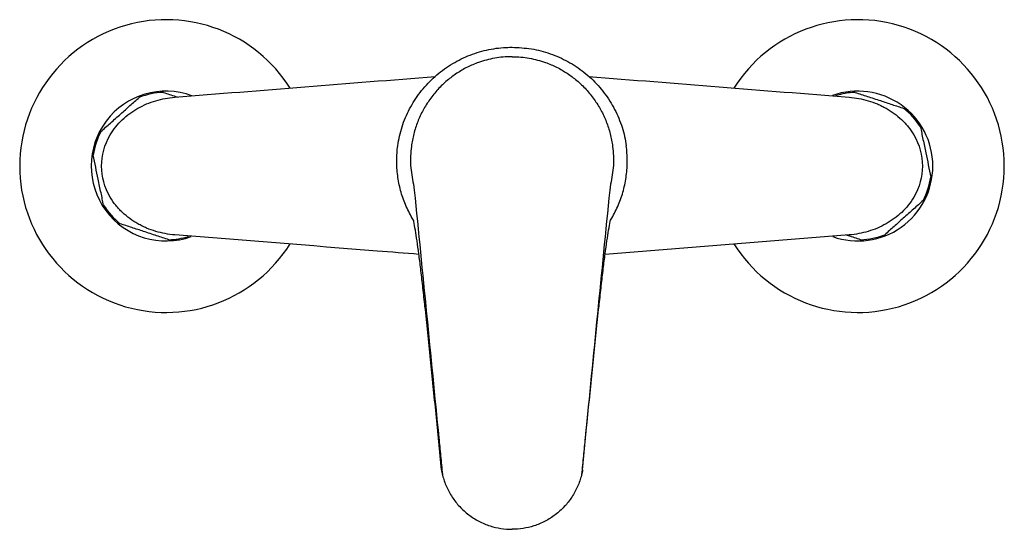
# Model space of a CAD drawing. Header units: millimetres. Extents: x 3914.234 to 3914.447, y 1813.474 to 1813.585.
import ezdxf

# ---------------------------------------------------------------- set-up
doc = ezdxf.new("R2010")
doc.units = ezdxf.units.MM
doc.layers.add('SANINDUSA', color=3, linetype='Continuous')

msp = doc.modelspace()

# ---------------------------------------------------------------- linework, layer by layer
at = {"layer": 'SANINDUSA'}
for p, q in [((3914.318978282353, 1813.549013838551), (3914.319193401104, 1813.547721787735)), ((3914.361765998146, 1813.549013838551), (3914.361550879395, 1813.547721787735)), ((3914.31903275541, 1813.541212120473), (3914.318725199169, 1813.541672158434)), ((3914.361711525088, 1813.541212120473), (3914.36201908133, 1813.541672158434)), ((3914.41349294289, 1813.538042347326), (3914.360562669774, 1813.533822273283))]:
    msp.add_line(p, q, dxfattribs=at)
for centre, radius, start, end in [((3914.265372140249, 1813.552977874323), 0.03175000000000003, 32.1157414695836, 327.8595148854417), ((3914.415372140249, 1813.552977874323), 0.03174999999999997, 0, 147.8542912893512), ((3914.265372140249, 1813.552977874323), 0.01624963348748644, 69.86326521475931, 289.6162834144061), ((3914.265372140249, 1813.552977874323), 0.01600000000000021, 92.1468017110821, 111.4185321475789), ((3914.415372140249, 1813.552977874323), 0.01624963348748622, 0, 109.7349740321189), ((3914.415372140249, 1813.552977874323), 0.01599999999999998, 92.1468017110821, 107.6133426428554), ((3914.415372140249, 1813.552977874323), 0.01600000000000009, 32.1468017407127, 51.41853217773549), ((3914.265372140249, 1813.552977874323), 0.01600000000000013, 152.1468017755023, 171.4185321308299), ((3914.415372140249, 1813.552977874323), 0.03174999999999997, 212.1299458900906, 0), ((3914.415372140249, 1813.552977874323), 0.01624963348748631, 250.3746010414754, 0), ((3914.415372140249, 1813.552977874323), 0.01599999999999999, 332.1468017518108, 351.4185321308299), ((3914.265372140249, 1813.552977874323), 0.01600000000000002, 212.1468017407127, 231.4185321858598), ((3914.265372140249, 1813.552977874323), 0.01600000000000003, 272.1468016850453, 287.6133426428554), ((3914.415372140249, 1813.552977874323), 0.01600000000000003, 272.1468016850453, 291.4185321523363)]:
    msp.add_arc(centre, radius, start, end, dxfattribs=at)
for points, knots in [([(3914.315581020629, 1813.557399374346), (3914.315853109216, 1813.558778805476), (3914.316397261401, 1813.561537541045), (3914.318076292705, 1813.565433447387), (3914.320353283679, 1813.56899944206), (3914.323202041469, 1813.5721403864), (3914.326548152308, 1813.574745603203), (3914.330278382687, 1813.576771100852), (3914.334302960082, 1813.578119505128), (3914.337717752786, 1813.578689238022), (3914.33974988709, 1813.578735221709), (3914.340372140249, 1813.578749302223)], [0, 0, 0, 0, 0.1185599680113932, 0.2371090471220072, 0.3556724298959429, 0.474225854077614, 0.5926297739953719, 0.7110337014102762, 0.8293927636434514, 0.9477589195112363, 1, 1, 1, 1]), ([(3914.340372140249, 1813.578749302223), (3914.341776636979, 1813.578679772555), (3914.344585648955, 1813.578540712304), (3914.348682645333, 1813.577457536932), (3914.35253866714, 1813.575742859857), (3914.356061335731, 1813.573408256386), (3914.359133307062, 1813.570510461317), (3914.361687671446, 1813.567145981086), (3914.363618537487, 1813.563397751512), (3914.364704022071, 1813.560088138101), (3914.365051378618, 1813.558054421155), (3914.365163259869, 1813.557399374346)], [0, 0, 0, 0, 0.1178070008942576, 0.2356155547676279, 0.3534228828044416, 0.4712408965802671, 0.5893819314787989, 0.7075325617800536, 0.8256934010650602, 0.9438569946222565, 1, 1, 1, 1]), ([(3914.340372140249, 1813.576700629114), (3914.340329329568, 1813.576700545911), (3914.339074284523, 1813.576698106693), (3914.336603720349, 1813.576466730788), (3914.333394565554, 1813.57562728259), (3914.33066182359, 1813.574457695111), (3914.328380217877, 1813.573138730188), (3914.326227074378, 1813.571532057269), (3914.324257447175, 1813.569634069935), (3914.322509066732, 1813.567470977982), (3914.321038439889, 1813.565116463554), (3914.319876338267, 1813.562599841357), (3914.31902503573, 1813.559959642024), (3914.318418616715, 1813.556795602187), (3914.318238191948, 1813.553100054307), (3914.318731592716, 1813.550375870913), (3914.318978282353, 1813.549013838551)], [0, 0, 0, 0, 0.003073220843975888, 0.09009505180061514, 0.1771337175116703, 0.2411003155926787, 0.3053349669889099, 0.3693399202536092, 0.4385404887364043, 0.5080245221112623, 0.5772670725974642, 0.6476554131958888, 0.7182910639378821, 0.7887003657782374, 0.8943547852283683, 1, 1, 1, 1]), ([(3914.340372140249, 1813.576700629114), (3914.340414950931, 1813.576700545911), (3914.341669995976, 1813.576698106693), (3914.34414056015, 1813.576466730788), (3914.347349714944, 1813.57562728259), (3914.350082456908, 1813.574457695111), (3914.352364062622, 1813.573138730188), (3914.35451720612, 1813.571532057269), (3914.356486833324, 1813.569634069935), (3914.358235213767, 1813.567470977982), (3914.359705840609, 1813.565116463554), (3914.360867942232, 1813.562599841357), (3914.361719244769, 1813.559959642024), (3914.362325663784, 1813.556795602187), (3914.36250608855, 1813.553100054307), (3914.362012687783, 1813.550375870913), (3914.361765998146, 1813.549013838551)], [0, 0, 0, 0, 0.003073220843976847, 0.09009505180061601, 0.1771337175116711, 0.2411003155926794, 0.3053349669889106, 0.3693399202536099, 0.4385404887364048, 0.5080245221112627, 0.5772670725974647, 0.6476554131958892, 0.7182910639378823, 0.7887003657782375, 0.8943547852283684, 0.9999999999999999, 0.9999999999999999, 0.9999999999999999, 0.9999999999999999]), ([(3914.251225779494, 1813.560453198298), (3914.251915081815, 1813.561069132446), (3914.253313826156, 1813.562318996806), (3914.255455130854, 1813.564232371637), (3914.257561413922, 1813.56611446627), (3914.25886725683, 1813.56728131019), (3914.259529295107, 1813.567872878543)], [0, 0, 0, 0, 0.2547896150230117, 0.5170235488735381, 0.7551398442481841, 1, 1, 1, 1]), ([(3914.253253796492, 1813.55974427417), (3914.253974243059, 1813.560966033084), (3914.254854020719, 1813.562051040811), (3914.256379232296, 1813.563502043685), (3914.25692574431, 1813.563957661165), (3914.258058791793, 1813.564788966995), (3914.258647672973, 1813.565167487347), (3914.259867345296, 1813.565854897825), (3914.260498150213, 1813.566163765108), (3914.261801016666, 1813.566712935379), (3914.262461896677, 1813.56694854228), (3914.264470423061, 1813.567546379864), (3914.265843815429, 1813.567801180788), (3914.267251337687, 1813.567913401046)], [0, 0, 0, 0, 0.2500000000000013, 0.2500000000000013, 0.3750000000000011, 0.3750000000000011, 0.5000000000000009, 0.5000000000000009, 0.6250000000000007, 0.6250000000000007, 0.7500000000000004, 0.7500000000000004, 1, 1, 1, 1]), ([(3914.264772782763, 1813.568966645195), (3914.265645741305, 1813.56867933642), (3914.266647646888, 1813.568349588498), (3914.267697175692, 1813.568004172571), (3914.267832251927, 1813.567959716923)], [0, 0, 0, 0, 0.8712982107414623, 1, 1, 1, 1]), ([(3914.413492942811, 1813.567913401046), (3914.414901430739, 1813.567801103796), (3914.416274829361, 1813.567546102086), (3914.418282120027, 1813.56694861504), (3914.418942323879, 1813.566713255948), (3914.419918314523, 1813.566301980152), (3914.420240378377, 1813.566155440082), (3914.420871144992, 1813.565846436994), (3914.421180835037, 1813.565683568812), (3914.42270069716, 1813.564827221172), (3914.423826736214, 1813.564010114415), (3914.425105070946, 1813.562798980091), (3914.425354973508, 1813.562546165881), (3914.425834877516, 1813.562026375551), (3914.426065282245, 1813.561759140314), (3914.426727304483, 1813.560934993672), (3914.427129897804, 1813.560355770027), (3914.427490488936, 1813.559744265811)], [0, 0, 0, 0, 0.2500000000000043, 0.2500000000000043, 0.3750000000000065, 0.3750000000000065, 0.4375000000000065, 0.4375000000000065, 0.5000000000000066, 0.5000000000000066, 0.7500000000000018, 0.7500000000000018, 0.8125000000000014, 0.8125000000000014, 0.875000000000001, 0.875000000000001, 1, 1, 1, 1]), ([(3914.414772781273, 1813.568966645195), (3914.415650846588, 1813.568677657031), (3914.417432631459, 1813.568091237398), (3914.42016031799, 1813.567193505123), (3914.422843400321, 1813.566310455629), (3914.424506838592, 1813.565762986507), (3914.425350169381, 1813.565485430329)], [0, 0, 0, 0, 0.2547896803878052, 0.5170234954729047, 0.755140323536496, 1, 1, 1, 1]), ([(3914.428919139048, 1813.561491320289), (3914.429107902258, 1813.560586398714), (3914.429490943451, 1813.558750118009), (3914.430077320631, 1813.555939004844), (3914.430654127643, 1813.5531738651), (3914.431011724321, 1813.551459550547), (3914.431193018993, 1813.550590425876)], [0, 0, 0, 0, 0.2547898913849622, 0.5170235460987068, 0.7551401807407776, 1, 1, 1, 1]), ([(3914.318725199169, 1813.541672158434), (3914.318214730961, 1813.542637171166), (3914.317193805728, 1813.544567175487), (3914.316160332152, 1813.547686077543), (3914.315520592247, 1813.550898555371), (3914.315281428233, 1813.554162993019), (3914.315481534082, 1813.556324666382), (3914.315581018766, 1813.557399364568)], [0, 0, 0, 0, 0.2004536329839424, 0.4009028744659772, 0.6013738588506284, 0.8018189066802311, 1, 1, 1, 1]), ([(3914.36201908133, 1813.541672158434), (3914.362529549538, 1813.542637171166), (3914.36355047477, 1813.544567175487), (3914.364583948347, 1813.547686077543), (3914.365223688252, 1813.550898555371), (3914.365462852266, 1813.554162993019), (3914.365262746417, 1813.556324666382), (3914.365163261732, 1813.557399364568)], [0, 0, 0, 0, 0.2004536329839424, 0.4009028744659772, 0.6013738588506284, 0.8018189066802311, 1, 1, 1, 1]), ([(3914.25182514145, 1813.544464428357), (3914.251636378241, 1813.545369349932), (3914.251253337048, 1813.547205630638), (3914.250666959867, 1813.550016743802), (3914.250090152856, 1813.552781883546), (3914.249732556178, 1813.554496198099), (3914.249551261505, 1813.55536532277)], [0, 0, 0, 0, 0.2547898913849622, 0.5170235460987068, 0.7551401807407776, 1, 1, 1, 1]), ([(3914.267251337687, 1813.5380423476), (3914.26584284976, 1813.53815464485), (3914.264469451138, 1813.53840964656), (3914.262462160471, 1813.539007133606), (3914.26180195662, 1813.539242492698), (3914.260825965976, 1813.539653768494), (3914.260503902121, 1813.539800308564), (3914.259873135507, 1813.540109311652), (3914.259563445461, 1813.540272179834), (3914.258043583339, 1813.541128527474), (3914.256917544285, 1813.541945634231), (3914.255639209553, 1813.543156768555), (3914.255389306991, 1813.543409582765), (3914.254909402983, 1813.543929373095), (3914.254678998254, 1813.544196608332), (3914.254016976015, 1813.545020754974), (3914.253614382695, 1813.545599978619), (3914.253253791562, 1813.546211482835)], [0, 0, 0, 0, 0.2499999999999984, 0.2499999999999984, 0.3749999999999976, 0.3749999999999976, 0.4374999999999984, 0.4374999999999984, 0.4999999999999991, 0.4999999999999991, 0.7499999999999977, 0.7499999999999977, 0.8124999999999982, 0.8124999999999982, 0.8749999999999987, 0.8749999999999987, 1, 1, 1, 1]), ([(3914.319193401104, 1813.547721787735), (3914.3200787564, 1813.538771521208), (3914.32184946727, 1813.520870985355), (3914.323746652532, 1813.501681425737), (3914.324889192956, 1813.490123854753), (3914.325142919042, 1813.487440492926), (3914.325269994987, 1813.486096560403)], [0, 0, 0, 0, 0.4367798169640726, 0.8735597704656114, 0.936673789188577, 1, 1, 1, 1]), ([(3914.361550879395, 1813.547721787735), (3914.360665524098, 1813.538771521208), (3914.358894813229, 1813.520870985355), (3914.356997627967, 1813.501681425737), (3914.355855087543, 1813.490123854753), (3914.355601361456, 1813.487440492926), (3914.355474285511, 1813.486096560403)], [0, 0, 0, 0, 0.4367798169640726, 0.8735597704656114, 0.936673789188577, 1, 1, 1, 1]), ([(3914.427490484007, 1813.546211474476), (3914.42677003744, 1813.544989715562), (3914.42589025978, 1813.543904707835), (3914.424365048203, 1813.542453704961), (3914.423818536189, 1813.541998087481), (3914.422685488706, 1813.541166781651), (3914.422096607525, 1813.540788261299), (3914.420876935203, 1813.540100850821), (3914.420246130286, 1813.539791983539), (3914.418943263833, 1813.539242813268), (3914.418282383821, 1813.539007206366), (3914.416273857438, 1813.538409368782), (3914.41490046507, 1813.538154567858), (3914.413492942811, 1813.5380423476)], [0, 0, 0, 0, 0.2500000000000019, 0.2500000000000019, 0.375000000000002, 0.375000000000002, 0.5000000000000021, 0.5000000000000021, 0.6250000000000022, 0.6250000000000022, 0.7500000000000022, 0.7500000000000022, 1, 1, 1, 1]), ([(3914.429518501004, 1813.545502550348), (3914.428829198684, 1813.5448866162), (3914.427430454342, 1813.54363675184), (3914.425289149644, 1813.541723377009), (3914.423182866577, 1813.539841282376), (3914.421877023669, 1813.538674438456), (3914.421214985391, 1813.538082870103)], [0, 0, 0, 0, 0.2547896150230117, 0.5170235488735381, 0.7551398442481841, 1, 1, 1, 1]), ([(3914.265971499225, 1813.536989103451), (3914.265093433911, 1813.537278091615), (3914.26331164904, 1813.537864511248), (3914.260583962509, 1813.538762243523), (3914.257900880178, 1813.539645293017), (3914.256237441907, 1813.540192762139), (3914.255394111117, 1813.540470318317)], [0, 0, 0, 0, 0.2547896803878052, 0.5170234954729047, 0.755140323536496, 1, 1, 1, 1]), ([(3914.321507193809, 1813.522556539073), (3914.321490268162, 1813.52271403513), (3914.321324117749, 1813.524260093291), (3914.321010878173, 1813.527076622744), (3914.320578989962, 1813.530732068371), (3914.320165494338, 1813.533992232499), (3914.319776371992, 1813.536804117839), (3914.31941590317, 1813.539146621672), (3914.319178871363, 1813.540488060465), (3914.319060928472, 1813.54107900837), (3914.31903275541, 1813.541212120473)], [0, 0, 0, 0, 0.01812004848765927, 0.1778752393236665, 0.3381433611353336, 0.4978973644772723, 0.6567138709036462, 0.8160360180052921, 0.9748508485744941, 1, 1, 1, 1]), ([(3914.359237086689, 1813.522556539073), (3914.359254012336, 1813.52271403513), (3914.35942016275, 1813.524260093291), (3914.359733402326, 1813.527076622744), (3914.360165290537, 1813.530732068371), (3914.360578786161, 1813.533992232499), (3914.360967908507, 1813.536804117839), (3914.361328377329, 1813.539146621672), (3914.361565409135, 1813.540488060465), (3914.361683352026, 1813.54107900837), (3914.361711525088, 1813.541212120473)], [0, 0, 0, 0, 0.01812004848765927, 0.1778752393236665, 0.3381433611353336, 0.4978973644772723, 0.6567138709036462, 0.8160360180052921, 0.9748508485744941, 1, 1, 1, 1]), ([(3914.320181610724, 1813.533822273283), (3914.317168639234, 1813.534062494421), (3914.299510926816, 1813.535470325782), (3914.281876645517, 1813.536876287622), (3914.267251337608, 1813.538042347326)], [0, 0, 0, 0, 0.1706320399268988, 1, 1, 1, 1]), ([(3914.415971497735, 1813.536989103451), (3914.415098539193, 1813.537276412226), (3914.41409663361, 1813.537606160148), (3914.413047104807, 1813.537951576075), (3914.412912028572, 1813.537996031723)], [0, 0, 0, 0, 0.8712982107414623, 1, 1, 1, 1]), ([(3914.325070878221, 1813.487047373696), (3914.324876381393, 1813.489094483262), (3914.324487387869, 1813.493188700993), (3914.32389826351, 1813.499235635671), (3914.323306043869, 1813.505202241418), (3914.32270862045, 1813.511094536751), (3914.322108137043, 1813.516902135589), (3914.321707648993, 1813.52067041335), (3914.321507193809, 1813.522556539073)], [0, 0, 0, 0, 0.1648678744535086, 0.3297356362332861, 0.4959459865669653, 0.6621564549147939, 0.8309000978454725, 1, 1, 1, 1]), ([(3914.355673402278, 1813.487047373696), (3914.355867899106, 1813.489094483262), (3914.35625689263, 1813.493188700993), (3914.356846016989, 1813.499235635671), (3914.35743823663, 1813.505202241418), (3914.358035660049, 1813.511094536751), (3914.358636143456, 1813.516902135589), (3914.359036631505, 1813.52067041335), (3914.359237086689, 1813.522556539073)], [0, 0, 0, 0, 0.1648678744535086, 0.3297356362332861, 0.4959459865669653, 0.6621564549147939, 0.8309000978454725, 1, 1, 1, 1]), ([(3914.325070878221, 1813.487047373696), (3914.325084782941, 1813.486969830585), (3914.325142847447, 1813.486646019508), (3914.325206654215, 1813.486352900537), (3914.325255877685, 1813.486144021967), (3914.325266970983, 1813.486096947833)], [0, 0, 0, 0, 0.1960841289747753, 0.8188246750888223, 1, 1, 1, 1]), ([(3914.325266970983, 1813.486096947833), (3914.325283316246, 1813.486029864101), (3914.32550271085, 1813.48512943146), (3914.326093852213, 1813.483425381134), (3914.327339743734, 1813.481122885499), (3914.328972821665, 1813.479055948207), (3914.330928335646, 1813.477283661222), (3914.333161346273, 1813.475871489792), (3914.335528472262, 1813.474883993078), (3914.33795692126, 1813.474288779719), (3914.339567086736, 1813.474214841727), (3914.340372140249, 1813.474177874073)], [0, 0, 0, 0, 0.01019572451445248, 0.1368523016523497, 0.2634990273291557, 0.3903857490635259, 0.5172678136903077, 0.6433858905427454, 0.7694912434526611, 0.8847498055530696, 1, 1, 1, 1]), ([(3914.325269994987, 1813.486096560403), (3914.32526956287, 1813.486093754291), (3914.325268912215, 1813.486089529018), (3914.32526745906, 1813.486095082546), (3914.325266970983, 1813.486096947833)], [0, 0, 0, 0, 0.6641256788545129, 1, 1, 1, 1]), ([(3914.355477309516, 1813.486096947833), (3914.355460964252, 1813.486029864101), (3914.355241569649, 1813.48512943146), (3914.354650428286, 1813.483425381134), (3914.353404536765, 1813.481122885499), (3914.351771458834, 1813.479055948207), (3914.349815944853, 1813.477283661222), (3914.347582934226, 1813.475871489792), (3914.345215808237, 1813.474883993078), (3914.342787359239, 1813.474288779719), (3914.341177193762, 1813.474214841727), (3914.340372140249, 1813.474177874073)], [0, 0, 0, 0, 0.01019572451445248, 0.1368523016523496, 0.2634990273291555, 0.3903857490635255, 0.5172678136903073, 0.6433858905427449, 0.7694912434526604, 0.8847498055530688, 1, 1, 1, 1]), ([(3914.355474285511, 1813.486096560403), (3914.355474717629, 1813.486093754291), (3914.355475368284, 1813.486089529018), (3914.355476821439, 1813.486095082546), (3914.355477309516, 1813.486096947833)], [0, 0, 0, 0, 0.6641256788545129, 1, 1, 1, 1]), ([(3914.355673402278, 1813.487047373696), (3914.355659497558, 1813.486969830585), (3914.355601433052, 1813.486646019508), (3914.355537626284, 1813.486352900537), (3914.355488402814, 1813.486144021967), (3914.355477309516, 1813.486096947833)], [0, 0, 0, 0, 0.1960841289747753, 0.8188246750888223, 1, 1, 1, 1]), ([(3914.355674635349, 1813.4870544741), (3914.355674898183, 1813.487055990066), (3914.355675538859, 1813.487059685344), (3914.355674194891, 1813.487051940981), (3914.355673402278, 1813.487047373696)], [0, 0, 0, 0, 0.4102439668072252, 1, 1, 1, 1])]:
    msp.add_open_spline(points, degree=3, knots=knots, dxfattribs=at)
for points in [[(3914.267251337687, 1813.567913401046), (3914.286061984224, 1813.569413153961), (3914.304888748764, 1813.570914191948), (3914.323732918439, 1813.572416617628)], [(3914.357011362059, 1813.572416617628), (3914.375855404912, 1813.57091420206), (3914.394682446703, 1813.569413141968), (3914.413492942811, 1813.567913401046)], [(3914.253253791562, 1813.546211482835), (3914.250745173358, 1813.550465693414), (3914.250745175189, 1813.555490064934), (3914.253253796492, 1813.55974427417)], [(3914.427490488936, 1813.559744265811), (3914.42999910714, 1813.555490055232), (3914.42999910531, 1813.550465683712), (3914.427490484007, 1813.546211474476)]]:
    msp.add_open_spline(points, degree=3, dxfattribs=at)

doc.saveas('drawing.dxf')
